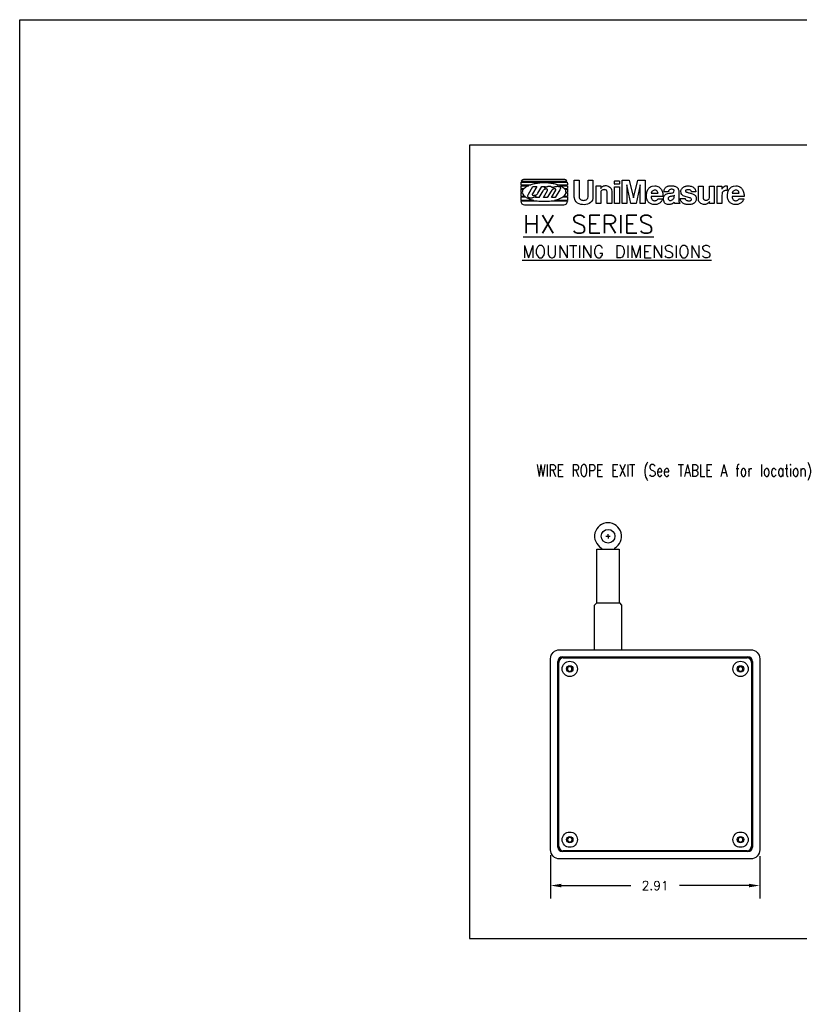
# Model space of a CAD drawing. Extents: x -1.2 to 25.8, y 1.4 to 29.8.
# Tile 2 of 3: x -1.2 to 9.6, y 16.1 to 29.8. Entities that reach past the tile are written whole.
import ezdxf

# ---------------------------------------------------------------- set-up
doc = ezdxf.new("R2010")
doc.units = 0
doc.header["$LTSCALE"] = 0.4
doc.header["$MEASUREMENT"] = 0
doc.layers.get('0').update_dxf_attribs({"linetype": 'CONTINUOUS'})
for name, color, linetype in [('BLUGRN', 12, 'CONTINUOUS'), ('DIM', 3, 'CONTINUOUS'), ('OBJECT1', 1, 'CONTINUOUS')]:
    doc.layers.add(name, color=color, linetype=linetype)
doc.styles.get("Standard").update_dxf_attribs({"font": 'TXT.shx', "width": 0.75})

# ---------------------------------------------------------------- blocks, each defined once
blk = doc.blocks.new('XHAIR', base_point=(10.442315, 6.121628))
at = {"layer": 'BLUGRN'}
for p, q in [((10.442315, 6.121628), (10.442315, 6.271628)), ((10.292315, 6.121628), (10.592315, 6.121628)), ((10.442315, 6.121628), (10.442315, 5.971628))]:
    blk.add_line(p, q, dxfattribs=at)

msp = doc.modelspace()

# ---------------------------------------------------------------- linework, layer by layer
at = {"layer": 'DIM', "color": 3}
for p, q in [((6.181303, 18.190488), (6.181303, 17.589748)), ((9.091303, 18.180336), (9.091303, 17.589748)), ((6.331303, 17.769748), (7.298803, 17.769748)), ((8.941303, 17.769748), (7.973803, 17.769748))]:
    msp.add_line(p, q, dxfattribs=at)
at = {"layer": 'DIM'}
msp.add_lwpolyline([(-1.201258, 29.813712), (25.793374, 29.813712), (25.793374, 1.407989), (-1.201258, 1.407989)], close=True, dxfattribs=at)
at = {"layer": 'DIM', "color": 3}
for points in [[(6.331303, 17.744748), (6.331303, 17.794748), (6.181303, 17.769748)], [(8.941303, 17.744748), (8.941303, 17.794748), (9.091303, 17.769748)]]:
    msp.add_solid(points, dxfattribs=at)
at = {"layer": 'OBJECT1', "color": 4, "ltscale": 2}
for p, q in [((5.768092, 27.540167), (5.768092, 27.516167)), ((5.769842, 27.553667), (6.415077, 27.553667)), ((5.775033, 27.566417), (6.409809, 27.566417)), ((6.364342, 27.592667), (5.820592, 27.592667)), ((6.416842, 27.540167), (6.416842, 27.516167)), ((6.512092, 27.346667), (6.512092, 27.582917)), ((6.512092, 27.582917), (6.579592, 27.582917)), ((6.579592, 27.582917), (6.579592, 27.351167)), ((6.704092, 27.351167), (6.704092, 27.582917)), ((6.704092, 27.582917), (6.771592, 27.582917)), ((6.771592, 27.582917), (6.771592, 27.351167)), ((7.070842, 27.530283), (7.070842, 27.565802)), ((7.076655, 27.571614), (7.13403, 27.571614)), ((7.139842, 27.565802), (7.139842, 27.530283)), ((7.175842, 27.255167), (7.175842, 27.582917)), ((7.175842, 27.582917), (7.275592, 27.582917)), ((7.275592, 27.582917), (7.335592, 27.336167)), ((7.335592, 27.336167), (7.396342, 27.582917)), ((7.396342, 27.582917), (7.495342, 27.582917)), ((7.495342, 27.582917), (7.495342, 27.255167)), ((5.768092, 27.516167), (5.905131, 27.516167)), ((5.768092, 27.504917), (5.875859, 27.504917)), ((5.768092, 27.504917), (5.768092, 27.465167)), ((5.768092, 27.465167), (5.814483, 27.465167)), ((5.768092, 27.454667), (5.803841, 27.454667)), ((5.768092, 27.454667), (5.768092, 27.412667)), ((5.768092, 27.412667), (5.788996, 27.412667)), ((5.768092, 27.403667), (5.790085, 27.403667)), ((5.768092, 27.403667), (5.768092, 27.357917)), ((5.873655, 27.386833), (5.936655, 27.494083)), ((5.989905, 27.494083), (5.929905, 27.391333)), ((5.936655, 27.494083), (5.989905, 27.494083)), ((6.004724, 27.398961), (6.060405, 27.494083)), ((6.023655, 27.340333), (6.077655, 27.432583)), ((6.060405, 27.494083), (6.113655, 27.494083)), ((6.084405, 27.441583), (6.077655, 27.432583)), ((6.081405, 27.340333), (6.138405, 27.436333)), ((6.090405, 27.446833), (6.084405, 27.441583)), ((6.096405, 27.450583), (6.090405, 27.446833)), ((6.103155, 27.454333), (6.096405, 27.450583)), ((6.099817, 27.470444), (6.113655, 27.494083)), ((6.099817, 27.470444), (6.105405, 27.475333)), ((6.109155, 27.456583), (6.103155, 27.454333)), ((6.105405, 27.475333), (6.112155, 27.480583)), ((6.115905, 27.458083), (6.109155, 27.456583)), ((6.112155, 27.480583), (6.118905, 27.485083)), ((6.121905, 27.458833), (6.115905, 27.458083)), ((6.118905, 27.485083), (6.126405, 27.488833)), ((6.127155, 27.458833), (6.121905, 27.458833)), ((6.126405, 27.488833), (6.134655, 27.492583)), ((6.132405, 27.458083), (6.127155, 27.458833)), ((6.136155, 27.455833), (6.132405, 27.458083)), ((6.134655, 27.492583), (6.142905, 27.494833)), ((6.187905, 27.429583), (6.134655, 27.340333)), ((6.139155, 27.453583), (6.136155, 27.455833)), ((6.138405, 27.436333), (6.140655, 27.441583)), ((6.141405, 27.450583), (6.139155, 27.453583)), ((6.140655, 27.441583), (6.141405, 27.446083)), ((6.141405, 27.446083), (6.141405, 27.450583)), ((6.142905, 27.494833), (6.150405, 27.497083)), ((6.150405, 27.497083), (6.158655, 27.497833)), ((6.158655, 27.497833), (6.166155, 27.498583)), ((6.166155, 27.498583), (6.173655, 27.497833)), ((6.173655, 27.497833), (6.180405, 27.496333)), ((6.180405, 27.496333), (6.187155, 27.494083)), ((6.187155, 27.494083), (6.192405, 27.490333)), ((6.198405, 27.442333), (6.187905, 27.429583)), ((6.192405, 27.490333), (6.197655, 27.486583)), ((6.193155, 27.340333), (6.254655, 27.443083)), ((6.197655, 27.486583), (6.206655, 27.474583)), ((6.204405, 27.447583), (6.198405, 27.442333)), ((6.210405, 27.451333), (6.204405, 27.447583)), ((6.206655, 27.474583), (6.210405, 27.476833)), ((6.210405, 27.476833), (6.214155, 27.479083)), ((6.216405, 27.455083), (6.210405, 27.451333)), ((6.214155, 27.479083), (6.217905, 27.481333)), ((6.223155, 27.457333), (6.216405, 27.455083)), ((6.217905, 27.481333), (6.221655, 27.483583)), ((6.221655, 27.483583), (6.226155, 27.485083)), ((6.229155, 27.458833), (6.223155, 27.457333)), ((6.226155, 27.485083), (6.229905, 27.487333)), ((6.235155, 27.459583), (6.229155, 27.458833)), ((6.229905, 27.487333), (6.234405, 27.488833)), ((6.234405, 27.488833), (6.238905, 27.490333)), ((6.240405, 27.459583), (6.235155, 27.459583)), ((6.238905, 27.490333), (6.243405, 27.491833)), ((6.245655, 27.458833), (6.240405, 27.459583)), ((6.243405, 27.491833), (6.247905, 27.493333)), ((6.249405, 27.457333), (6.245655, 27.458833)), ((6.310905, 27.447583), (6.246405, 27.340333)), ((6.247905, 27.493333), (6.253155, 27.494083)), ((6.253155, 27.455833), (6.249405, 27.457333)), ((6.253155, 27.494083), (6.257655, 27.494833)), ((6.255405, 27.453583), (6.253155, 27.455833)), ((6.254655, 27.443083), (6.256155, 27.446833)), ((6.256155, 27.450583), (6.255405, 27.453583)), ((6.256155, 27.446833), (6.256155, 27.450583)), ((6.257655, 27.494833), (6.263655, 27.495583)), ((6.263655, 27.495583), (6.268905, 27.496333)), ((6.268905, 27.496333), (6.28428, 27.497083)), ((6.279804, 27.516167), (6.416842, 27.516167)), ((6.28428, 27.497083), (6.29253, 27.495583)), ((6.29253, 27.495583), (6.29928, 27.494833)), ((6.29928, 27.494833), (6.30528, 27.492583)), ((6.30528, 27.492583), (6.30978, 27.490333)), ((6.309075, 27.504917), (6.416842, 27.504917)), ((6.30978, 27.490333), (6.31353, 27.487333)), ((6.31428, 27.454333), (6.310905, 27.447583)), ((6.31353, 27.487333), (6.31653, 27.484333)), ((6.31578, 27.458083), (6.31428, 27.454333)), ((6.31728, 27.461833), (6.31578, 27.458083)), ((6.31653, 27.484333), (6.31803, 27.481333)), ((6.31878, 27.466333), (6.31728, 27.461833)), ((6.31803, 27.481333), (6.31953, 27.477583)), ((6.31953, 27.470083), (6.31878, 27.466333)), ((6.31953, 27.477583), (6.31953, 27.473833)), ((6.31953, 27.473833), (6.31953, 27.470083)), ((6.370451, 27.465167), (6.416842, 27.465167)), ((6.381094, 27.454667), (6.416842, 27.454667)), ((6.394849, 27.403667), (6.416842, 27.403667)), ((6.395939, 27.412667), (6.416842, 27.412667)), ((6.416842, 27.504917), (6.416842, 27.465167)), ((6.416842, 27.454667), (6.416842, 27.412667)), ((6.416842, 27.403667), (6.416842, 27.357917)), ((6.815092, 27.255167), (6.815092, 27.501917)), ((6.815092, 27.501917), (6.878842, 27.501917)), ((6.878842, 27.501917), (6.878842, 27.465917)), ((6.878842, 27.465917), (6.886342, 27.477917)), ((6.882592, 27.424667), (6.878842, 27.409667)), ((6.878842, 27.409667), (6.878842, 27.255167)), ((6.886342, 27.431417), (6.882592, 27.424667)), ((6.886342, 27.477917), (6.895342, 27.487667)), ((6.892342, 27.436667), (6.886342, 27.431417)), ((6.899092, 27.441167), (6.892342, 27.436667)), ((6.895342, 27.487667), (6.905842, 27.495167)), ((6.906592, 27.444917), (6.899092, 27.441167)), ((6.905842, 27.495167), (6.917842, 27.501167)), ((6.914092, 27.447167), (6.906592, 27.444917)), ((6.923092, 27.448667), (6.914092, 27.447167)), ((6.917842, 27.501167), (6.930592, 27.504167)), ((6.931342, 27.449417), (6.923092, 27.448667)), ((6.930592, 27.504167), (6.943342, 27.505667)), ((6.938842, 27.448667), (6.931342, 27.449417)), ((6.946342, 27.447167), (6.938842, 27.448667)), ((6.943342, 27.505667), (6.956842, 27.505667)), ((6.953092, 27.444167), (6.946342, 27.447167)), ((6.959092, 27.440417), (6.953092, 27.444167)), ((6.956842, 27.505667), (6.969592, 27.503417)), ((6.962842, 27.435167), (6.959092, 27.440417)), ((6.965842, 27.428417), (6.962842, 27.435167)), ((6.967342, 27.420917), (6.965842, 27.428417)), ((6.967342, 27.255167), (6.967342, 27.420917)), ((6.969592, 27.503417), (6.982342, 27.498917)), ((6.982342, 27.498917), (6.994342, 27.492917)), ((6.994342, 27.492917), (7.005592, 27.485417)), ((7.005592, 27.485417), (7.015342, 27.475667)), ((7.015342, 27.475667), (7.022842, 27.465167)), ((7.022842, 27.465167), (7.028842, 27.452417)), ((7.028842, 27.452417), (7.034842, 27.423917)), ((7.034842, 27.423917), (7.034842, 27.255167)), ((7.070842, 27.490667), (7.139842, 27.490667)), ((7.070842, 27.255167), (7.070842, 27.490667)), ((7.13403, 27.52447), (7.076655, 27.52447)), ((7.139842, 27.490667), (7.139842, 27.255167)), ((7.300342, 27.255167), (7.243342, 27.516167)), ((7.243342, 27.516167), (7.243342, 27.255167)), ((7.427842, 27.516167), (7.370842, 27.255167)), ((7.427842, 27.255167), (7.427842, 27.516167)), ((7.516342, 27.389417), (7.518592, 27.402167)), ((7.518592, 27.402167), (7.521592, 27.414167)), ((7.521592, 27.414167), (7.525342, 27.426917)), ((7.525342, 27.426917), (7.529842, 27.438167)), ((7.529842, 27.438167), (7.535092, 27.450167)), ((7.535092, 27.450167), (7.541842, 27.460667)), ((7.541842, 27.460667), (7.550092, 27.470417)), ((7.550092, 27.470417), (7.559842, 27.479417)), ((7.559842, 27.479417), (7.570342, 27.486917)), ((7.570342, 27.486917), (7.583092, 27.492917)), ((7.586092, 27.416417), (7.581592, 27.398417)), ((7.581592, 27.398417), (7.676092, 27.398417)), ((7.581592, 27.398417), (7.581592, 27.398417)), ((7.583092, 27.492917), (7.596592, 27.497417)), ((7.591342, 27.423917), (7.586092, 27.416417)), ((7.597342, 27.429917), (7.591342, 27.423917)), ((7.596592, 27.497417), (7.630342, 27.501917)), ((7.604092, 27.435167), (7.597342, 27.429917)), ((7.612342, 27.438917), (7.604092, 27.435167)), ((7.620592, 27.441917), (7.612342, 27.438917)), ((7.628842, 27.443417), (7.620592, 27.441917)), ((7.637842, 27.443417), (7.628842, 27.443417)), ((7.630342, 27.501917), (7.646092, 27.500417)), ((7.646092, 27.441917), (7.637842, 27.443417)), ((7.646092, 27.500417), (7.660342, 27.497417)), ((7.653592, 27.438917), (7.646092, 27.441917)), ((7.660342, 27.433667), (7.653592, 27.438917)), ((7.660342, 27.497417), (7.673842, 27.492917)), ((7.666342, 27.427667), (7.660342, 27.433667)), ((7.670842, 27.419417), (7.666342, 27.427667)), ((7.674592, 27.409667), (7.670842, 27.419417)), ((7.673842, 27.492917), (7.685842, 27.486917)), ((7.676092, 27.398417), (7.674592, 27.409667)), ((7.685842, 27.486917), (7.697092, 27.479417)), ((7.697092, 27.479417), (7.706842, 27.470417)), ((7.706842, 27.470417), (7.715092, 27.460667)), ((7.715092, 27.460667), (7.722592, 27.450167)), ((7.722592, 27.450167), (7.729342, 27.438167)), ((7.729342, 27.438167), (7.733842, 27.426917)), ((7.733842, 27.426917), (7.738342, 27.414167)), ((7.738342, 27.414167), (7.741342, 27.402167)), ((7.741342, 27.402167), (7.743592, 27.389417)), ((7.759342, 27.417167), (7.760092, 27.428417)), ((7.823092, 27.417167), (7.759342, 27.417167)), ((7.760092, 27.428417), (7.761592, 27.438167)), ((7.761592, 27.438167), (7.763842, 27.447917)), ((7.763842, 27.447917), (7.767592, 27.456917)), ((7.767592, 27.456917), (7.771342, 27.464417)), ((7.771342, 27.464417), (7.775842, 27.471167)), ((7.775842, 27.471167), (7.781092, 27.477917)), ((7.781092, 27.477917), (7.787092, 27.483167)), ((7.787092, 27.483167), (7.793842, 27.487667)), ((7.787092, 27.387167), (7.800592, 27.392417)), ((7.793842, 27.487667), (7.801342, 27.492167)), ((7.800592, 27.392417), (7.814842, 27.396917)), ((7.801342, 27.492167), (7.809592, 27.495917)), ((7.809592, 27.495917), (7.818592, 27.498167)), ((7.814842, 27.396917), (7.829092, 27.399167)), ((7.818592, 27.498167), (7.828342, 27.500417)), ((7.823842, 27.432917), (7.823092, 27.417167)), ((7.826842, 27.438917), (7.823842, 27.432917)), ((7.831342, 27.444167), (7.826842, 27.438917)), ((7.828342, 27.500417), (7.838842, 27.502667)), ((7.829092, 27.399167), (7.844092, 27.400667)), ((7.836592, 27.447917), (7.831342, 27.444167)), ((7.843342, 27.450917), (7.836592, 27.447917)), ((7.838842, 27.502667), (7.862842, 27.504917)), ((7.850092, 27.453167), (7.843342, 27.450917)), ((7.844092, 27.400667), (7.857592, 27.402167)), ((7.857592, 27.454667), (7.850092, 27.453167)), ((7.865092, 27.454667), (7.857592, 27.454667)), ((7.857592, 27.402167), (7.871092, 27.403667)), ((7.862842, 27.504917), (7.872592, 27.504167)), ((7.872592, 27.454667), (7.865092, 27.454667)), ((7.871092, 27.403667), (7.882342, 27.406667)), ((7.872592, 27.504167), (7.883092, 27.502667)), ((7.880092, 27.453167), (7.872592, 27.454667)), ((7.886842, 27.451667), (7.880092, 27.453167)), ((7.882342, 27.406667), (7.891342, 27.411167)), ((7.883092, 27.502667), (7.892842, 27.501167)), ((7.892092, 27.448667), (7.886842, 27.451667)), ((7.891342, 27.411167), (7.898092, 27.417167)), ((7.896592, 27.445667), (7.892092, 27.448667)), ((7.892842, 27.501167), (7.902592, 27.499667)), ((7.899592, 27.441917), (7.896592, 27.445667)), ((7.898092, 27.417167), (7.901842, 27.438167)), ((7.901842, 27.438167), (7.899592, 27.441917)), ((7.902592, 27.499667), (7.911592, 27.496667)), ((7.911592, 27.496667), (7.920592, 27.493667)), ((7.920592, 27.493667), (7.928842, 27.489917)), ((7.928842, 27.489917), (7.936342, 27.485417)), ((7.936342, 27.485417), (7.943092, 27.479417)), ((7.943092, 27.479417), (7.949092, 27.472667)), ((7.949092, 27.472667), (7.954342, 27.465167)), ((7.954342, 27.465167), (7.958092, 27.456917)), ((7.958092, 27.456917), (7.961842, 27.446417)), ((7.961842, 27.446417), (7.964092, 27.435917)), ((7.964092, 27.435917), (7.965592, 27.409667)), ((7.965592, 27.409667), (7.965592, 27.311417)), ((7.994842, 27.431417), (7.995592, 27.439667)), ((7.998592, 27.396167), (7.994842, 27.431417)), ((7.995592, 27.439667), (7.997842, 27.447167)), ((7.997842, 27.447167), (8.000842, 27.454667)), ((8.005342, 27.383417), (7.998592, 27.396167)), ((8.000842, 27.454667), (8.005342, 27.461417)), ((8.005342, 27.461417), (8.009842, 27.467417)), ((8.009842, 27.467417), (8.015842, 27.473417)), ((8.015842, 27.473417), (8.021842, 27.478667)), ((8.021842, 27.478667), (8.028592, 27.483167)), ((8.028592, 27.483167), (8.036092, 27.487667)), ((8.036092, 27.487667), (8.043592, 27.491417)), ((8.043592, 27.491417), (8.051842, 27.494417)), ((8.051842, 27.494417), (8.060092, 27.496667)), ((8.059342, 27.436667), (8.057092, 27.432167)), ((8.057092, 27.432167), (8.062342, 27.420917)), ((8.063092, 27.441167), (8.059342, 27.436667)), ((8.060092, 27.496667), (8.068342, 27.498917)), ((8.062342, 27.420917), (8.070592, 27.416417)), ((8.069092, 27.444167), (8.063092, 27.441167)), ((8.068342, 27.498917), (8.076592, 27.500417)), ((8.075842, 27.446417), (8.069092, 27.444167)), ((8.070592, 27.416417), (8.079592, 27.412667)), ((8.084092, 27.447917), (8.075842, 27.446417)), ((8.076592, 27.500417), (8.094592, 27.501917)), ((8.079592, 27.412667), (8.090092, 27.409667)), ((8.093092, 27.448667), (8.084092, 27.447917)), ((8.090092, 27.409667), (8.100592, 27.406667)), ((8.102092, 27.447917), (8.093092, 27.448667)), ((8.094592, 27.501917), (8.110342, 27.501167)), ((8.100592, 27.406667), (8.111092, 27.403667)), ((8.111092, 27.447167), (8.102092, 27.447917)), ((8.110342, 27.501167), (8.124592, 27.498917)), ((8.119342, 27.444917), (8.111092, 27.447167)), ((8.111092, 27.403667), (8.122342, 27.401417)), ((8.126842, 27.441167), (8.119342, 27.444917)), ((8.122342, 27.401417), (8.132842, 27.398417)), ((8.124592, 27.498917), (8.137342, 27.495917)), ((8.132842, 27.436667), (8.126842, 27.441167)), ((8.137342, 27.431417), (8.132842, 27.436667)), ((8.132842, 27.398417), (8.144092, 27.395417)), ((8.137342, 27.495917), (8.148592, 27.492167)), ((8.140342, 27.424667), (8.137342, 27.431417)), ((8.140342, 27.417167), (8.140342, 27.424667)), ((8.201092, 27.417167), (8.140342, 27.417167)), ((8.144092, 27.395417), (8.154592, 27.392417)), ((8.148592, 27.492167), (8.159092, 27.487667)), ((8.154592, 27.392417), (8.164342, 27.388667)), ((8.159092, 27.487667), (8.167342, 27.482417)), ((8.167342, 27.482417), (8.175592, 27.476417)), ((8.175592, 27.476417), (8.181592, 27.469667)), ((8.181592, 27.469667), (8.187592, 27.462917)), ((8.187592, 27.462917), (8.191342, 27.456167)), ((8.191342, 27.456167), (8.195092, 27.449417)), ((8.195092, 27.449417), (8.198092, 27.441917)), ((8.198092, 27.441917), (8.199592, 27.435167)), ((8.199592, 27.435167), (8.200342, 27.428417)), ((8.200342, 27.428417), (8.201092, 27.417167)), ((8.237092, 27.328667), (8.237092, 27.498167)), ((8.237092, 27.498167), (8.305342, 27.498167)), ((8.305342, 27.498167), (8.305342, 27.336167)), ((8.393842, 27.339917), (8.393842, 27.498167)), ((8.393842, 27.498167), (8.457592, 27.498167)), ((8.457592, 27.498167), (8.457592, 27.255167)), ((8.501092, 27.255167), (8.501092, 27.498167)), ((8.501092, 27.498167), (8.565592, 27.498167)), ((8.565592, 27.498167), (8.565592, 27.459167)), ((8.565592, 27.459167), (8.567092, 27.462917)), ((8.566342, 27.393167), (8.565592, 27.374417)), ((8.567842, 27.401417), (8.566342, 27.393167)), ((8.567092, 27.462917), (8.570092, 27.467417)), ((8.570092, 27.408167), (8.567842, 27.401417)), ((8.570092, 27.467417), (8.573092, 27.471167)), ((8.573092, 27.414167), (8.570092, 27.408167)), ((8.573092, 27.471167), (8.576842, 27.475667)), ((8.576842, 27.419417), (8.573092, 27.414167)), ((8.576842, 27.475667), (8.580592, 27.480167)), ((8.580592, 27.423917), (8.576842, 27.419417)), ((8.580592, 27.480167), (8.585092, 27.484667)), ((8.585092, 27.427667), (8.580592, 27.423917)), ((8.585092, 27.484667), (8.589592, 27.488417)), ((8.590342, 27.429917), (8.585092, 27.427667)), ((8.589592, 27.488417), (8.594092, 27.492167)), ((8.595592, 27.432917), (8.590342, 27.429917)), ((8.594092, 27.492167), (8.599342, 27.495167)), ((8.602342, 27.434417), (8.595592, 27.432917)), ((8.599342, 27.495167), (8.604592, 27.498167)), ((8.608342, 27.435917), (8.602342, 27.434417)), ((8.604592, 27.498167), (8.609842, 27.500417)), ((8.615842, 27.436667), (8.608342, 27.435917)), ((8.609842, 27.500417), (8.615842, 27.501917)), ((8.615842, 27.501917), (8.621842, 27.503417)), ((8.623342, 27.437417), (8.615842, 27.436667)), ((8.621842, 27.503417), (8.627092, 27.503417)), ((8.630842, 27.437417), (8.623342, 27.437417)), ((8.627092, 27.503417), (8.639842, 27.501917)), ((8.639842, 27.438167), (8.630842, 27.437417)), ((8.639842, 27.501917), (8.639842, 27.438167)), ((8.643592, 27.389417), (8.645842, 27.402167)), ((8.645842, 27.402167), (8.648842, 27.414167)), ((8.648842, 27.414167), (8.652592, 27.426917)), ((8.652592, 27.426917), (8.657092, 27.438167)), ((8.657092, 27.438167), (8.663092, 27.450167)), ((8.663092, 27.450167), (8.669842, 27.460667)), ((8.669842, 27.460667), (8.678092, 27.470417)), ((8.678092, 27.470417), (8.687092, 27.479417)), ((8.687092, 27.479417), (8.698342, 27.486917)), ((8.698342, 27.486917), (8.711092, 27.492917)), ((8.713342, 27.416417), (8.708842, 27.398417)), ((8.708842, 27.398417), (8.804092, 27.398417)), ((8.708842, 27.398417), (8.708842, 27.398417)), ((8.711092, 27.492917), (8.725342, 27.497417)), ((8.718592, 27.423917), (8.713342, 27.416417)), ((8.724592, 27.429917), (8.718592, 27.423917)), ((8.731342, 27.435167), (8.724592, 27.429917)), ((8.725342, 27.497417), (8.759092, 27.501917)), ((8.739592, 27.438917), (8.731342, 27.435167)), ((8.747842, 27.441917), (8.739592, 27.438917)), ((8.756092, 27.443417), (8.747842, 27.441917)), ((8.765092, 27.443417), (8.756092, 27.443417)), ((8.759092, 27.501917), (8.774842, 27.500417)), ((8.773342, 27.441917), (8.765092, 27.443417)), ((8.780842, 27.438917), (8.773342, 27.441917)), ((8.774842, 27.500417), (8.789092, 27.497417)), ((8.788342, 27.433667), (8.780842, 27.438917)), ((8.794342, 27.427667), (8.788342, 27.433667)), ((8.789092, 27.497417), (8.802592, 27.492917)), ((8.798842, 27.419417), (8.794342, 27.427667)), ((8.801842, 27.409667), (8.798842, 27.419417)), ((8.804092, 27.398417), (8.801842, 27.409667)), ((8.802592, 27.492917), (8.814592, 27.486917)), ((8.814592, 27.486917), (8.825842, 27.479417)), ((8.825842, 27.479417), (8.835592, 27.470417)), ((8.835592, 27.470417), (8.843842, 27.460667)), ((8.843842, 27.460667), (8.851342, 27.450167)), ((8.851342, 27.450167), (8.857342, 27.438167)), ((8.857342, 27.438167), (8.862592, 27.426917)), ((8.862592, 27.426917), (8.866342, 27.414167)), ((8.866342, 27.414167), (8.869342, 27.402167)), ((8.869342, 27.402167), (8.871592, 27.389417)), ((5.768092, 27.357917), (5.823123, 27.357917)), ((5.768092, 27.349667), (5.833784, 27.349667)), ((5.768092, 27.349667), (5.768092, 27.302417)), ((5.768092, 27.302417), (5.947273, 27.302417)), ((5.768092, 27.294167), (5.99371, 27.294167)), ((5.768092, 27.294167), (5.768092, 27.290417)), ((5.865405, 27.368083), (5.873655, 27.386833)), ((5.865405, 27.360583), (5.865405, 27.368083)), ((5.866905, 27.353083), (5.865405, 27.360583)), ((5.869905, 27.347083), (5.866905, 27.353083)), ((5.875155, 27.341833), (5.869905, 27.347083)), ((5.873655, 27.386833), (5.873655, 27.386833)), ((5.881905, 27.338083), (5.875155, 27.341833)), ((5.890155, 27.335083), (5.881905, 27.338083)), ((5.899155, 27.332833), (5.890155, 27.335083)), ((5.909655, 27.332083), (5.899155, 27.332833)), ((5.920155, 27.332833), (5.909655, 27.332083)), ((5.932155, 27.335083), (5.920155, 27.332833)), ((5.926905, 27.386083), (5.926155, 27.382333)), ((5.926155, 27.382333), (5.926905, 27.378583)), ((5.929905, 27.391333), (5.926905, 27.386083)), ((5.926905, 27.378583), (5.928405, 27.375583)), ((5.928405, 27.375583), (5.932155, 27.373333)), ((5.932155, 27.373333), (5.936655, 27.371083)), ((5.944155, 27.338833), (5.932155, 27.335083)), ((5.936655, 27.371083), (5.941905, 27.370333)), ((5.941905, 27.370333), (5.947905, 27.369583)), ((5.956155, 27.343333), (5.944155, 27.338833)), ((5.947905, 27.369583), (5.953905, 27.370333)), ((5.953905, 27.370333), (5.960655, 27.371083)), ((5.968155, 27.350083), (5.956155, 27.343333)), ((5.960655, 27.371083), (5.968155, 27.372583)), ((5.968155, 27.372583), (5.97053, 27.373533)), ((5.981311, 27.358965), (5.968155, 27.350083)), ((5.970405, 27.340333), (5.981311, 27.358965)), ((6.023655, 27.340333), (5.970405, 27.340333)), ((6.134655, 27.340333), (6.081405, 27.340333)), ((6.191225, 27.294167), (6.416842, 27.294167)), ((6.246405, 27.340333), (6.193155, 27.340333)), ((6.237661, 27.302417), (6.416842, 27.302417)), ((6.35115, 27.349667), (6.416842, 27.349667)), ((6.361812, 27.357917), (6.416842, 27.357917)), ((6.416842, 27.349667), (6.416842, 27.302417)), ((6.416842, 27.294167), (6.416842, 27.290417)), ((6.525592, 27.297167), (6.512092, 27.346667)), ((6.512092, 27.346667), (6.512092, 27.346667)), ((6.539092, 27.278417), (6.525592, 27.297167)), ((6.557092, 27.263417), (6.539092, 27.278417)), ((6.577342, 27.252167), (6.557092, 27.263417)), ((6.579592, 27.351167), (6.580342, 27.339167)), ((6.580342, 27.339167), (6.584842, 27.328667)), ((6.584842, 27.328667), (6.590842, 27.319667)), ((6.590842, 27.319667), (6.598342, 27.312917)), ((6.598342, 27.312917), (6.608092, 27.307667)), ((6.608092, 27.307667), (6.618592, 27.303917)), ((6.618592, 27.303917), (6.629842, 27.301667)), ((6.629842, 27.301667), (6.641842, 27.300917)), ((6.641842, 27.300917), (6.653092, 27.301667)), ((6.653092, 27.301667), (6.664342, 27.304667)), ((6.664342, 27.304667), (6.674842, 27.308417)), ((6.674842, 27.308417), (6.684592, 27.313667)), ((6.684592, 27.313667), (6.692092, 27.321167)), ((6.692092, 27.321167), (6.698092, 27.329417)), ((6.718342, 27.258167), (6.696592, 27.248417)), ((6.698092, 27.329417), (6.704092, 27.351167)), ((6.737092, 27.270917), (6.718342, 27.258167)), ((6.752842, 27.285917), (6.737092, 27.270917)), ((6.764092, 27.304667), (6.752842, 27.285917)), ((6.770842, 27.326417), (6.764092, 27.304667)), ((6.771592, 27.351167), (6.770842, 27.326417)), ((6.878842, 27.255167), (6.815092, 27.255167)), ((7.034842, 27.255167), (6.967342, 27.255167)), ((7.139842, 27.255167), (7.070842, 27.255167)), ((7.243342, 27.255167), (7.175842, 27.255167)), ((7.370842, 27.255167), (7.300342, 27.255167)), ((7.495342, 27.255167), (7.427842, 27.255167)), ((7.514842, 27.365417), (7.515592, 27.377417)), ((7.514842, 27.354167), (7.514842, 27.365417)), ((7.517092, 27.330917), (7.514842, 27.354167)), ((7.514842, 27.354167), (7.514842, 27.354167)), ((7.515592, 27.377417), (7.516342, 27.389417)), ((7.520092, 27.319667), (7.517092, 27.330917)), ((7.523092, 27.309917), (7.520092, 27.319667)), ((7.527592, 27.300167), (7.523092, 27.309917)), ((7.532842, 27.291167), (7.527592, 27.300167)), ((7.538842, 27.282167), (7.532842, 27.291167)), ((7.545592, 27.274667), (7.538842, 27.282167)), ((7.553092, 27.267917), (7.545592, 27.274667)), ((7.561342, 27.261167), (7.553092, 27.267917)), ((7.570342, 27.255917), (7.561342, 27.261167)), ((7.580092, 27.250667), (7.570342, 27.255917)), ((7.744342, 27.354167), (7.581592, 27.354167)), ((7.581592, 27.354167), (7.582342, 27.339917)), ((7.582342, 27.339917), (7.585342, 27.327917)), ((7.585342, 27.327917), (7.589092, 27.317417)), ((7.589092, 27.317417), (7.595092, 27.309917)), ((7.595092, 27.309917), (7.601842, 27.303917)), ((7.601842, 27.303917), (7.609342, 27.299417)), ((7.609342, 27.299417), (7.617592, 27.296417)), ((7.617592, 27.296417), (7.626592, 27.294917)), ((7.626592, 27.294917), (7.634842, 27.294917)), ((7.634842, 27.294917), (7.643092, 27.296417)), ((7.643092, 27.296417), (7.651342, 27.298667)), ((7.651342, 27.298667), (7.658092, 27.301667)), ((7.658092, 27.301667), (7.664842, 27.306167)), ((7.664842, 27.306167), (7.670092, 27.310667)), ((7.670092, 27.310667), (7.676092, 27.321917)), ((7.676092, 27.321917), (7.740592, 27.321917)), ((7.687342, 27.255917), (7.678342, 27.251417)), ((7.696342, 27.261917), (7.687342, 27.255917)), ((7.704592, 27.267917), (7.696342, 27.261917)), ((7.712092, 27.274667), (7.704592, 27.267917)), ((7.718842, 27.281417), (7.712092, 27.274667)), ((7.725592, 27.288167), (7.718842, 27.281417)), ((7.730092, 27.294917), (7.725592, 27.288167)), ((7.734592, 27.302417), (7.730092, 27.294917)), ((7.737592, 27.309167), (7.734592, 27.302417)), ((7.739842, 27.315167), (7.737592, 27.309167)), ((7.740592, 27.321917), (7.739842, 27.315167)), ((7.743592, 27.389417), (7.744342, 27.377417)), ((7.744342, 27.377417), (7.744342, 27.354167)), ((7.752592, 27.308417), (7.753342, 27.332417)), ((7.760092, 27.278417), (7.752592, 27.308417)), ((7.752592, 27.308417), (7.752592, 27.308417)), ((7.753342, 27.332417), (7.757842, 27.351917)), ((7.757842, 27.351917), (7.765342, 27.366917)), ((7.766842, 27.267167), (7.760092, 27.278417)), ((7.765342, 27.366917), (7.775092, 27.378167)), ((7.775842, 27.258167), (7.766842, 27.267167)), ((7.775092, 27.378167), (7.787092, 27.387167)), ((7.784842, 27.251417), (7.775842, 27.258167)), ((7.822342, 27.340667), (7.819342, 27.334667)), ((7.819342, 27.334667), (7.819342, 27.318917)), ((7.819342, 27.318917), (7.820842, 27.312167)), ((7.820842, 27.312167), (7.824592, 27.306917)), ((7.826092, 27.345167), (7.822342, 27.340667)), ((7.824592, 27.306917), (7.829842, 27.302417)), ((7.831342, 27.348917), (7.826092, 27.345167)), ((7.829842, 27.302417), (7.835842, 27.300167)), ((7.838092, 27.351167), (7.831342, 27.348917)), ((7.835842, 27.300167), (7.842592, 27.298667)), ((7.844842, 27.353417), (7.838092, 27.351167)), ((7.842592, 27.298667), (7.850092, 27.298667)), ((7.853092, 27.354917), (7.844842, 27.353417)), ((7.850092, 27.298667), (7.858342, 27.299417)), ((7.860592, 27.355667), (7.853092, 27.354917)), ((7.858342, 27.299417), (7.865842, 27.302417)), ((7.868842, 27.357167), (7.860592, 27.355667)), ((7.865842, 27.302417), (7.873342, 27.306167)), ((7.877092, 27.255167), (7.866592, 27.249917)), ((7.876342, 27.357917), (7.868842, 27.357167)), ((7.873342, 27.306167), (7.880842, 27.311417)), ((7.883842, 27.359417), (7.876342, 27.357917)), ((7.886092, 27.261167), (7.877092, 27.255167)), ((7.880842, 27.311417), (7.887592, 27.318167)), ((7.890592, 27.360917), (7.883842, 27.359417)), ((7.894342, 27.267917), (7.886092, 27.261167)), ((7.887592, 27.318167), (7.893592, 27.325667)), ((7.896592, 27.363167), (7.890592, 27.360917)), ((7.893592, 27.325667), (7.898842, 27.334667)), ((7.901842, 27.276167), (7.894342, 27.267917)), ((7.901092, 27.366167), (7.896592, 27.363167)), ((7.898842, 27.334667), (7.901842, 27.345167)), ((7.904842, 27.370667), (7.901092, 27.366167)), ((7.901842, 27.345167), (7.904842, 27.370667)), ((7.901842, 27.272417), (7.901842, 27.276167)), ((7.901842, 27.270167), (7.901842, 27.272417)), ((7.901842, 27.268667), (7.901842, 27.270167)), ((7.902592, 27.267917), (7.901842, 27.268667)), ((7.902592, 27.266417), (7.902592, 27.267917)), ((7.903342, 27.264917), (7.902592, 27.266417)), ((7.903342, 27.264167), (7.903342, 27.264917)), ((7.904092, 27.262667), (7.903342, 27.264167)), ((7.904092, 27.261917), (7.904092, 27.262667)), ((7.904842, 27.260417), (7.904092, 27.261917)), ((7.904842, 27.370667), (7.904842, 27.370667)), ((7.905592, 27.259667), (7.904842, 27.260417)), ((7.906342, 27.258167), (7.905592, 27.259667)), ((7.907092, 27.257417), (7.906342, 27.258167)), ((7.907842, 27.255917), (7.907092, 27.257417)), ((7.908592, 27.255167), (7.907842, 27.255917)), ((7.979842, 27.255167), (7.908592, 27.255167)), ((7.965592, 27.311417), (7.965592, 27.306167)), ((7.965592, 27.306167), (7.965592, 27.302417)), ((7.965592, 27.302417), (7.965592, 27.297917)), ((7.965592, 27.297917), (7.965592, 27.294167)), ((7.965592, 27.294167), (7.966342, 27.291167)), ((7.966342, 27.291167), (7.967092, 27.287417)), ((7.967092, 27.287417), (7.967092, 27.284417)), ((7.967092, 27.284417), (7.967842, 27.281417)), ((7.967842, 27.281417), (7.969342, 27.278417)), ((7.969342, 27.278417), (7.970092, 27.276167)), ((7.970092, 27.276167), (7.970842, 27.273917)), ((7.970842, 27.273917), (7.972342, 27.271667)), ((7.972342, 27.271667), (7.973842, 27.270167)), ((7.973842, 27.270167), (7.975342, 27.267917)), ((7.975342, 27.267917), (7.979842, 27.265667)), ((7.979842, 27.265667), (7.979842, 27.255167)), ((7.984342, 27.328667), (8.051842, 27.328667)), ((7.988092, 27.308417), (7.984342, 27.328667)), ((7.984342, 27.328667), (7.984342, 27.328667)), ((7.991092, 27.299417), (7.988092, 27.308417)), ((7.995592, 27.291167), (7.991092, 27.299417)), ((8.000842, 27.282917), (7.995592, 27.291167)), ((8.007592, 27.276167), (8.000842, 27.282917)), ((8.015092, 27.372917), (8.005342, 27.383417)), ((8.014342, 27.269417), (8.007592, 27.276167)), ((8.021842, 27.263417), (8.014342, 27.269417)), ((8.027092, 27.364667), (8.015092, 27.372917)), ((8.030092, 27.258167), (8.021842, 27.263417)), ((8.040592, 27.357917), (8.027092, 27.364667)), ((8.039092, 27.253667), (8.030092, 27.258167)), ((8.054842, 27.352667), (8.040592, 27.357917)), ((8.051842, 27.328667), (8.051842, 27.321917)), ((8.051842, 27.321917), (8.054092, 27.316667)), ((8.054092, 27.316667), (8.057842, 27.311417)), ((8.069842, 27.348167), (8.054842, 27.352667)), ((8.057842, 27.311417), (8.063092, 27.306917)), ((8.063092, 27.306917), (8.069092, 27.303167)), ((8.069092, 27.303167), (8.076592, 27.300167)), ((8.084842, 27.344417), (8.069842, 27.348167)), ((8.076592, 27.300167), (8.084092, 27.297167)), ((8.084092, 27.297167), (8.092342, 27.295667)), ((8.099092, 27.341417), (8.084842, 27.344417)), ((8.092342, 27.295667), (8.099842, 27.294917)), ((8.111842, 27.337667), (8.099092, 27.341417)), ((8.099842, 27.294917), (8.108092, 27.294167)), ((8.108092, 27.294167), (8.115592, 27.294167)), ((8.123092, 27.333917), (8.111842, 27.337667)), ((8.115592, 27.294167), (8.123092, 27.295667)), ((8.132092, 27.329417), (8.123092, 27.333917)), ((8.123092, 27.295667), (8.129092, 27.297167)), ((8.129092, 27.297167), (8.134342, 27.300167)), ((8.138092, 27.324167), (8.132092, 27.329417)), ((8.134342, 27.300167), (8.140342, 27.308417)), ((8.141092, 27.316667), (8.138092, 27.324167)), ((8.140342, 27.308417), (8.141092, 27.316667)), ((8.168842, 27.255167), (8.157592, 27.249917)), ((8.164342, 27.388667), (8.173342, 27.384167)), ((8.178592, 27.261167), (8.168842, 27.255167)), ((8.173342, 27.384167), (8.181592, 27.379667)), ((8.186842, 27.268667), (8.178592, 27.261167)), ((8.181592, 27.379667), (8.189092, 27.374417)), ((8.193592, 27.276917), (8.186842, 27.268667)), ((8.189092, 27.374417), (8.195842, 27.368417)), ((8.198842, 27.285917), (8.193592, 27.276917)), ((8.195842, 27.368417), (8.204092, 27.354167)), ((8.203342, 27.294917), (8.198842, 27.285917)), ((8.206342, 27.304667), (8.203342, 27.294917)), ((8.204092, 27.354167), (8.206342, 27.344417)), ((8.206342, 27.344417), (8.208592, 27.334667)), ((8.208592, 27.314417), (8.206342, 27.304667)), ((8.208592, 27.334667), (8.208592, 27.324167)), ((8.208592, 27.324167), (8.208592, 27.314417)), ((8.240842, 27.299417), (8.237092, 27.328667)), ((8.237092, 27.328667), (8.237092, 27.328667)), ((8.246092, 27.286667), (8.240842, 27.299417)), ((8.253592, 27.275417), (8.246092, 27.286667)), ((8.262592, 27.265667), (8.253592, 27.275417)), ((8.273092, 27.257417), (8.262592, 27.265667)), ((8.284342, 27.251417), (8.273092, 27.257417)), ((8.305342, 27.336167), (8.305342, 27.328667)), ((8.305342, 27.328667), (8.306842, 27.321917)), ((8.306842, 27.321917), (8.310592, 27.315917)), ((8.310592, 27.315917), (8.315092, 27.311417)), ((8.315092, 27.311417), (8.321092, 27.307667)), ((8.321092, 27.307667), (8.327842, 27.304667)), ((8.327842, 27.304667), (8.335342, 27.302417)), ((8.335342, 27.302417), (8.343592, 27.301667)), ((8.343592, 27.301667), (8.351092, 27.302417)), ((8.351092, 27.302417), (8.359342, 27.303917)), ((8.359342, 27.303917), (8.366842, 27.306917)), ((8.373592, 27.259667), (8.361592, 27.252167)), ((8.366842, 27.306917), (8.374342, 27.310667)), ((8.384092, 27.270167), (8.373592, 27.259667)), ((8.374342, 27.310667), (8.381092, 27.315917)), ((8.381092, 27.315917), (8.386342, 27.322667)), ((8.393842, 27.282917), (8.384092, 27.270167)), ((8.386342, 27.322667), (8.393842, 27.339917)), ((8.393842, 27.255167), (8.393842, 27.282917)), ((8.457592, 27.255167), (8.393842, 27.255167)), ((8.565592, 27.255167), (8.501092, 27.255167)), ((8.565592, 27.374417), (8.565592, 27.255167)), ((8.642092, 27.365417), (8.642842, 27.377417)), ((8.642092, 27.354167), (8.642092, 27.365417)), ((8.644342, 27.330917), (8.642092, 27.354167)), ((8.642092, 27.354167), (8.642092, 27.354167)), ((8.642842, 27.377417), (8.643592, 27.389417)), ((8.647342, 27.319667), (8.644342, 27.330917)), ((8.650342, 27.309917), (8.647342, 27.319667)), ((8.654842, 27.300167), (8.650342, 27.309917)), ((8.660092, 27.291167), (8.654842, 27.300167)), ((8.666092, 27.282167), (8.660092, 27.291167)), ((8.672842, 27.274667), (8.666092, 27.282167)), ((8.680342, 27.267917), (8.672842, 27.274667)), ((8.688592, 27.261167), (8.680342, 27.267917)), ((8.697592, 27.255917), (8.688592, 27.261167)), ((8.707342, 27.250667), (8.697592, 27.255917)), ((8.872342, 27.354167), (8.708842, 27.354167)), ((8.708842, 27.354167), (8.709592, 27.339917)), ((8.709592, 27.339917), (8.712592, 27.327917)), ((8.712592, 27.327917), (8.716342, 27.317417)), ((8.716342, 27.317417), (8.722342, 27.309917)), ((8.722342, 27.309917), (8.729092, 27.303917)), ((8.729092, 27.303917), (8.736592, 27.299417)), ((8.736592, 27.299417), (8.744842, 27.296417)), ((8.744842, 27.296417), (8.753842, 27.294917)), ((8.753842, 27.294917), (8.762092, 27.294917)), ((8.762092, 27.294917), (8.770342, 27.296417)), ((8.770342, 27.296417), (8.778592, 27.298667)), ((8.778592, 27.298667), (8.786092, 27.301667)), ((8.786092, 27.301667), (8.792092, 27.306167)), ((8.792092, 27.306167), (8.797342, 27.310667)), ((8.797342, 27.310667), (8.804092, 27.321917)), ((8.804092, 27.321917), (8.868592, 27.321917)), ((8.815342, 27.255917), (8.806342, 27.251417)), ((8.824342, 27.261917), (8.815342, 27.255917)), ((8.832592, 27.267917), (8.824342, 27.261917)), ((8.840092, 27.274667), (8.832592, 27.267917)), ((8.846842, 27.281417), (8.840092, 27.274667)), ((8.853592, 27.288167), (8.846842, 27.281417)), ((8.858092, 27.294917), (8.853592, 27.288167)), ((8.862592, 27.302417), (8.858092, 27.294917)), ((8.865592, 27.309167), (8.862592, 27.302417)), ((8.867842, 27.315167), (8.865592, 27.309167)), ((8.868592, 27.321917), (8.867842, 27.315167)), ((8.871592, 27.389417), (8.872342, 27.377417)), ((8.872342, 27.377417), (8.872342, 27.354167)), ((5.820592, 27.237917), (6.364342, 27.237917)), ((6.600592, 27.244667), (6.577342, 27.252167)), ((6.624592, 27.240917), (6.600592, 27.244667)), ((6.649342, 27.240167), (6.624592, 27.240917)), ((6.673342, 27.242417), (6.649342, 27.240167)), ((6.696592, 27.248417), (6.673342, 27.242417)), ((7.590592, 27.246917), (7.580092, 27.250667)), ((7.601842, 27.243917), (7.590592, 27.246917)), ((7.613842, 27.241667), (7.601842, 27.243917)), ((7.627342, 27.240917), (7.613842, 27.241667)), ((7.648342, 27.241667), (7.627342, 27.240917)), ((7.658092, 27.243917), (7.648342, 27.241667)), ((7.668592, 27.246917), (7.658092, 27.243917)), ((7.678342, 27.251417), (7.668592, 27.246917)), ((7.796092, 27.246167), (7.784842, 27.251417)), ((7.807342, 27.243167), (7.796092, 27.246167)), ((7.819342, 27.241667), (7.807342, 27.243167)), ((7.831342, 27.241667), (7.819342, 27.241667)), ((7.843342, 27.243167), (7.831342, 27.241667)), ((7.855342, 27.245417), (7.843342, 27.243167)), ((7.866592, 27.249917), (7.855342, 27.245417)), ((8.048092, 27.249917), (8.039092, 27.253667)), ((8.057842, 27.246167), (8.048092, 27.249917)), ((8.067592, 27.243917), (8.057842, 27.246167)), ((8.078092, 27.241667), (8.067592, 27.243917)), ((8.087842, 27.240917), (8.078092, 27.241667)), ((8.098342, 27.240917), (8.087842, 27.240917)), ((8.130592, 27.242417), (8.098342, 27.240917)), ((8.144842, 27.245417), (8.130592, 27.242417)), ((8.157592, 27.249917), (8.144842, 27.245417)), ((8.297092, 27.246167), (8.284342, 27.251417)), ((8.309842, 27.243167), (8.297092, 27.246167)), ((8.323342, 27.242417), (8.309842, 27.243167)), ((8.336092, 27.243917), (8.323342, 27.242417)), ((8.349592, 27.246917), (8.336092, 27.243917)), ((8.361592, 27.252167), (8.349592, 27.246917)), ((8.718592, 27.246917), (8.707342, 27.250667)), ((8.729842, 27.243917), (8.718592, 27.246917)), ((8.741842, 27.241667), (8.729842, 27.243917)), ((8.755342, 27.240917), (8.741842, 27.241667)), ((8.776342, 27.241667), (8.755342, 27.240917)), ((8.786092, 27.243917), (8.776342, 27.241667)), ((8.796592, 27.246917), (8.786092, 27.243917)), ((8.806342, 27.251417), (8.796592, 27.246917))]:
    msp.add_line(p, q, dxfattribs=at)
at = {"layer": 'OBJECT1', "color": 1}
for p, q in [((6.890626, 22.464197), (6.890626, 22.450672)), ((7.071979, 22.464197), (7.071979, 22.450672)), ((6.282525, 18.304649), (6.282525, 20.886695)), ((6.295177, 18.317301), (6.295177, 20.874043)), ((6.34528, 20.94945), (8.927325, 20.94945)), ((6.357932, 20.936797), (8.914673, 20.936797)), ((8.977428, 20.874043), (8.977428, 18.317301)), ((8.99008, 20.886695), (8.99008, 18.304649)), ((8.927325, 18.241895), (6.34528, 18.241895)), ((8.914673, 18.254547), (6.357932, 18.254547))]:
    msp.add_line(p, q, dxfattribs=at)
for points in [[(5.053619, 28.067382), (5.053619, 17.032091), (20.972111, 17.032091), (20.972111, 28.067382)], [(6.417803, 20.765274), (6.448803, 20.747376), (6.479803, 20.765274), (6.479803, 20.80107), (6.448803, 20.818968), (6.417803, 20.80107)], [(8.805905, 20.814172), (8.788007, 20.783172), (8.805905, 20.752172), (8.8417, 20.752172), (8.859598, 20.783172), (8.8417, 20.814172)], [(6.4667, 18.377172), (6.484598, 18.408172), (6.4667, 18.439172), (6.430905, 18.439172), (6.413007, 18.408172), (6.430905, 18.377172)], [(8.854803, 18.42607), (8.823803, 18.443968), (8.792803, 18.42607), (8.792803, 18.390274), (8.823803, 18.372376), (8.854803, 18.390274)]]:
    msp.add_lwpolyline(points, close=True, dxfattribs=at)
for points in [[(6.825303, 21.700672), (6.825303, 22.450672), (7.137303, 22.450672), (7.137303, 21.700672)], [(6.793803, 21.050667), (6.793803, 21.670667), (6.823803, 21.700667), (7.138803, 21.700667), (7.168803, 21.670667), (7.168803, 21.050667)]]:
    msp.add_lwpolyline(points, dxfattribs=at)
msp.add_lwpolyline([(6.181308, 18.267199), (6.181308, 20.924145, -0.414214), (6.307829, 21.050667), (8.964776, 21.050667, -0.414214), (9.091297, 20.924145), (9.091297, 18.267199, -0.414214), (8.964776, 18.140678), (6.307829, 18.140678, -0.414214)], format="xyb", close=True, dxfattribs=at)
for centre, radius in [((6.981303, 22.628313), 0.095), ((6.448803, 20.783172), 0.1065), ((6.448803, 20.783172), 0.044918), ((8.823803, 20.783172), 0.1065), ((8.823803, 20.783172), 0.044918), ((6.448803, 18.408172), 0.1065), ((8.823803, 18.408172), 0.1065), ((6.448803, 18.408172), 0.044918), ((8.823803, 18.408172), 0.044918)]:
    msp.add_circle(centre, radius, dxfattribs=at)
at = {"layer": 'OBJECT1', "color": 4, "ltscale": 2}
for centre, radius, start, end in [((5.820592, 27.540167), 0.0525, 165.099403, 180), ((5.820592, 27.540167), 0.0525, 90, 150), ((6.041278, 27.118034), 0.420768, 99.904108, 108.878817), ((6.092467, 26.824854), 0.718383, 90, 99.904108), ((6.092467, 26.824854), 0.718383, 80.095892, 90), ((6.143657, 27.118034), 0.420768, 71.121183, 80.095892), ((6.364342, 27.540167), 0.0525, 30, 90), ((6.364342, 27.540167), 0.0525, 0, 14.900597), ((7.076655, 27.565802), 0.005813, 90, 180), ((7.076655, 27.530283), 0.005813, 180, 270), ((7.13403, 27.565802), 0.005813, 0, 90), ((7.13403, 27.530283), 0.005813, 270, 0), ((5.848405, 27.415292), 0.059467, 138.537489, 180), ((5.848405, 27.415292), 0.059467, 180, 182.529972), ((5.848405, 27.415292), 0.059467, 191.273113, 224.498688), ((5.963755, 27.301943), 0.221188, 113.414561, 132.443577), ((5.954446, 27.430867), 0.059547, 285.671296, 327.601319), ((6.221179, 27.301943), 0.221188, 47.556423, 66.585439), ((6.336529, 27.415292), 0.059467, 315.501312, 348.726887), ((6.336529, 27.415292), 0.059467, 0, 41.462511), ((6.336529, 27.415292), 0.059467, 357.470028, 0), ((5.820592, 27.290417), 0.0525, 180, 270), ((5.963755, 27.528641), 0.221188, 224.498688, 230.520317), ((5.963755, 27.528641), 0.221188, 234.012838, 247.143308), ((6.041278, 27.71255), 0.420768, 247.143308, 257.090539), ((6.092467, 28.00573), 0.718383, 262.098422, 270), ((6.092467, 28.00573), 0.718383, 270, 277.901578), ((6.143657, 27.71255), 0.420768, 282.909461, 292.856692), ((6.221179, 27.528641), 0.221188, 292.856692, 305.987162), ((6.221179, 27.528641), 0.221188, 309.479683, 315.501312), ((6.364342, 27.290417), 0.0525, 270, 0)]:
    msp.add_arc(centre, radius, start, end, dxfattribs=at)
at = {"layer": 'OBJECT1', "color": 1}
for centre, radius, start, end in [((6.981303, 22.628313), 0.1875, 298.921442, 241.078558), ((6.34528, 20.886695), 0.062755, 90, 180), ((6.357932, 20.874043), 0.062755, 90, 180), ((8.914673, 20.874043), 0.062755, 0, 90), ((8.927325, 20.886695), 0.062755, 0, 90), ((6.34528, 18.304649), 0.062755, 180, 270), ((6.357932, 18.317301), 0.062755, 180, 270), ((8.914673, 18.317301), 0.062755, 270, 0), ((8.927325, 18.304649), 0.062755, 270, 0)]:
    msp.add_arc(centre, radius, start, end, dxfattribs=at)

# ---------------------------------------------------------------- block references
at = {"layer": 'OBJECT1', "color": 1, "xscale": 0.2, "yscale": 0.2, "zscale": 0.2}
msp.add_blockref('XHAIR', (6.981303, 22.628313), dxfattribs=at)

# ---------------------------------------------------------------- texts
at = {"color": 255}
for s, height, p in [('%%UHX SERIES', 0.25, (5.799514, 26.84305)), ('%%UMOUNTING DIMENSIONS', 0.16875, (5.788584, 26.502915))]:
    msp.add_text(s, height=height, dxfattribs=at).set_placement(p)
at = {"layer": 'DIM', "width": 0.75}
msp.add_text('WIRE ROPE EXIT (See TABLE A for location)', height=0.165, dxfattribs=at).set_placement((5.983973, 23.460296))
at = {"layer": 'DIM', "color": 3}
msp.add_text('2.91', height=0.125, dxfattribs=at).set_placement((7.448803, 17.707248))

doc.saveas('drawing.dxf')
